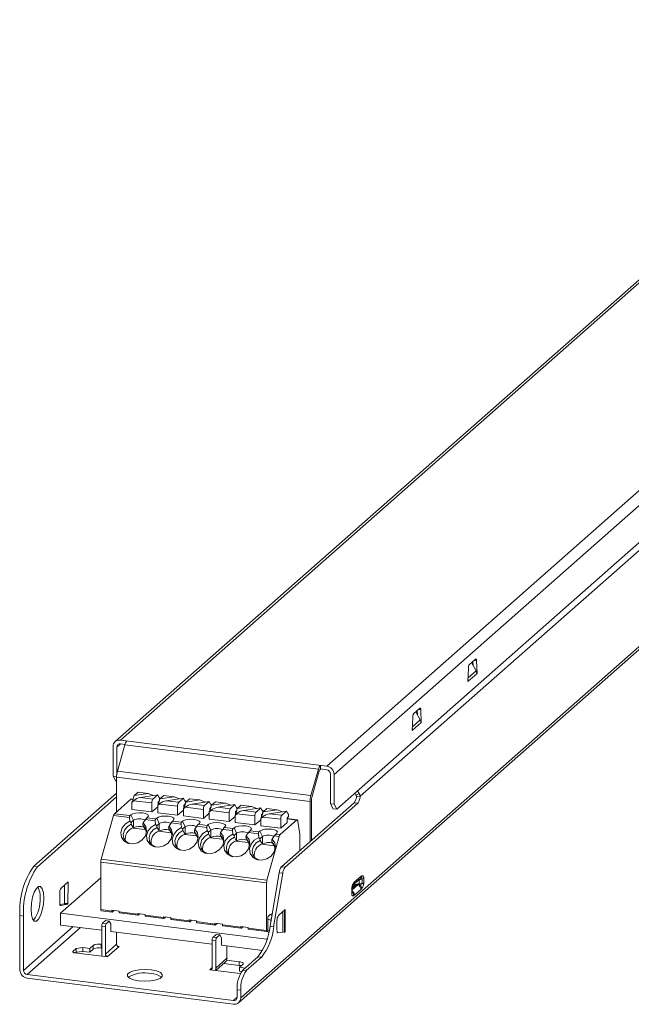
# Model space of a CAD drawing. Header units: millimetres. Extents: x -54 to 101, y 11 to 138.
# Tile 1 of 2: x -54 to 23, y 11 to 136. Entities that reach past the tile are written whole.
import ezdxf

# ---------------------------------------------------------------- set-up
doc = ezdxf.new("R2010")
doc.units = ezdxf.units.MM

msp = doc.modelspace()

# ---------------------------------------------------------------- linework, layer by layer
at = {"color": 7, "linetype": 'Continuous', "lineweight": 15}
for p, q in [((61.6, 135.54), (-42.15, 44.04)), ((62.26, 135.73), (-41.49, 44.24)), ((-15.29, 40.94), (88.46, 132.44)), ((89.39, 131.37), (-14.36, 39.88)), ((-14.01, 35.47), (89.04, 126.35)), ((90.5, 126.63), (-11.03, 37.1)), ((-26.48, 10.88), (100.8, 123.13)), ((-26.2, 11.52), (101.08, 123.77)), ((2.84, 53.85), (3.6, 54.52)), ((3.67, 53.04), (3.1, 54.08)), ((3.28, 54.24), (3.3, 53.72)), ((3.74, 54.3), (3.8, 52.71)), ((2.65, 51.7), (2.7, 53.38)), ((3.8, 52.71), (2.65, 51.7)), ((3.75, 52.72), (3.8, 52.71)), ((2.65, 51.74), (2.68, 51.73)), ((-4.23, 47.62), (-3.47, 48.29)), ((-3.41, 46.81), (-3.97, 47.84)), ((-3.79, 48), (-3.78, 47.48)), ((-3.33, 48.07), (-3.28, 46.48)), ((-4.42, 45.46), (-4.37, 47.15)), ((-3.28, 46.48), (-4.42, 45.46)), ((-3.32, 46.48), (-3.28, 46.48)), ((-4.42, 45.5), (-4.39, 45.5)), ((-41.49, 44.24), (-15.29, 40.94)), ((-42.42, 39.64), (-42.42, 43.41)), ((-41.95, 39.88), (-41.95, 43.35)), ((-40.93, 43.64), (-41.87, 40.28)), ((-40.91, 43.69), (-41.49, 43.76)), ((-16.35, 40.54), (-40.93, 43.64)), ((-41.87, 40.28), (-17.3, 37.19)), ((-17.3, 37.19), (-16.35, 40.54)), ((-17.17, 36.96), (-16.23, 40.32)), ((-16.1, 40.57), (-16.1, 41.04)), ((-15.29, 40.46), (-16.1, 40.57)), ((-41.98, 39.58), (-42.42, 39.64)), ((-42.07, 39.01), (-42.42, 39.64)), ((-42.07, 39.01), (-41.98, 39)), ((-17.4, 36.43), (-41.98, 39.52)), ((-41.98, 35.13), (-41.98, 39.52)), ((-14.83, 39.93), (-14.83, 36.16)), ((-14.36, 39.88), (-14.36, 36.1)), ((-39.25, 37.63), (-39.74, 37.19)), ((-39.25, 37.63), (-37.95, 37.46)), ((-11.18, 37.45), (-11.37, 37.8)), ((-52.5, 28.22), (-41.98, 37.5)), ((-52.03, 28.16), (-41.98, 37.03)), ((-42.24, 34.89), (-40.15, 36.74)), ((-39.87, 36.73), (-40.09, 36.76)), ((-39.94, 36.45), (-40.03, 36.38)), ((-40.03, 35.43), (-40.03, 36.38)), ((-40.03, 36.38), (-39.99, 36.37)), ((-39.99, 36.37), (-39.81, 36.54)), ((-39.74, 37.19), (-39.94, 36.45)), ((-39.94, 36.45), (-39.9, 36.46)), ((-37.5, 36.25), (-39.81, 36.54)), ((-39.74, 37.19), (-37.95, 37.46)), ((-38.94, 36.95), (-36.76, 37.28)), ((-38.94, 36.95), (-37.36, 36.75)), ((-37.28, 37.2), (-37.95, 37.46)), ((-37.36, 36.75), (-36.76, 37.28)), ((-36.76, 37.28), (-36.56, 36.89)), ((-36.69, 36.4), (-36.58, 36.49)), ((-36.69, 36.4), (-36.69, 36.02)), ((-36.59, 36.32), (-36.69, 36.33)), ((-36.47, 36.78), (-36.67, 36.04)), ((-36.51, 36.93), (-36.59, 36.94)), ((-36.56, 36.89), (-36.51, 36.93)), ((-36.51, 36.93), (-36.51, 36.74)), ((-35.98, 37.21), (-36.47, 36.78)), ((-36.47, 36.78), (-34.67, 37.05)), ((-35.98, 37.21), (-34.67, 37.05)), ((-35.67, 36.53), (-33.49, 36.86)), ((-35.67, 36.53), (-34.09, 36.34)), ((-34, 36.79), (-34.67, 37.05)), ((-34.09, 36.34), (-33.49, 36.86)), ((-33.49, 36.86), (-33.29, 36.47)), ((-33.2, 36.37), (-33.4, 35.63)), ((-33.24, 36.52), (-33.32, 36.53)), ((-33.29, 36.47), (-33.24, 36.52)), ((-33.24, 36.52), (-33.24, 36.33)), ((-32.7, 36.8), (-33.2, 36.37)), ((-33.2, 36.37), (-31.4, 36.64)), ((-32.7, 36.8), (-31.4, 36.64)), ((-32.4, 36.12), (-30.21, 36.45)), ((-30.73, 36.37), (-31.4, 36.64)), ((-30.81, 35.92), (-30.21, 36.45)), ((-30.21, 36.45), (-30.01, 36.06)), ((-29.43, 36.39), (-29.92, 35.96)), ((-29.43, 36.39), (-28.13, 36.23)), ((-11.82, 36.28), (-21.03, 28.16)), ((-17.4, 36.43), (-17.4, 31.36)), ((-17.23, 31.51), (-17.23, 36.58)), ((-11.35, 36.22), (-11.82, 36.28)), ((-11.71, 37.5), (-11.58, 37.26)), ((-11.58, 37.26), (-11.18, 37.45)), ((-11.03, 37.1), (-11.49, 37.03)), ((-37.5, 35.11), (-40.03, 35.43)), ((-37.5, 35.11), (-37.5, 36.25)), ((-36.75, 35.77), (-37.5, 35.11)), ((-36.67, 36.04), (-36.75, 35.96)), ((-36.75, 35.02), (-36.75, 35.96)), ((-36.75, 35.96), (-36.72, 35.96)), ((-34.23, 34.7), (-36.75, 35.02)), ((-36.72, 35.96), (-36.54, 36.12)), ((-36.67, 36.04), (-36.62, 36.05)), ((-34.23, 35.83), (-36.54, 36.12)), ((-34.23, 34.7), (-34.23, 35.83)), ((-33.48, 35.36), (-34.23, 34.7)), ((-33.4, 35.63), (-33.48, 35.55)), ((-33.48, 34.61), (-33.48, 35.55)), ((-33.48, 35.55), (-33.44, 35.55)), ((-33.44, 35.55), (-33.27, 35.71)), ((-33.42, 35.98), (-33.31, 36.08)), ((-33.42, 35.98), (-33.42, 35.61)), ((-33.32, 35.91), (-33.42, 35.92)), ((-33.4, 35.63), (-33.35, 35.63)), ((-30.95, 35.42), (-33.27, 35.71)), ((-32.4, 36.12), (-30.81, 35.92)), ((-30.95, 34.29), (-30.95, 35.42)), ((-30.12, 35.21), (-30.21, 35.14)), ((-30.21, 34.2), (-30.21, 35.14)), ((-30.21, 35.14), (-30.17, 35.13)), ((-30.17, 35.13), (-29.99, 35.3)), ((-30.14, 35.57), (-30.04, 35.67)), ((-30.14, 35.57), (-30.14, 35.2)), ((-30.05, 35.49), (-30.14, 35.51)), ((-29.92, 35.96), (-30.12, 35.21)), ((-30.12, 35.21), (-30.08, 35.22)), ((-29.96, 36.11), (-30.04, 36.12)), ((-30.01, 36.06), (-29.96, 36.11)), ((-27.68, 35.01), (-29.99, 35.3)), ((-29.96, 36.11), (-29.96, 35.92)), ((-29.92, 35.96), (-28.13, 36.23)), ((-29.12, 35.71), (-26.94, 36.04)), ((-29.12, 35.71), (-27.54, 35.51)), ((-27.46, 35.96), (-28.13, 36.23)), ((-27.54, 35.51), (-26.94, 36.04)), ((-26.94, 36.04), (-26.74, 35.65)), ((-26.87, 35.16), (-26.76, 35.25)), ((-26.87, 35.16), (-26.87, 34.78)), ((-26.77, 35.08), (-26.87, 35.09)), ((-26.65, 35.54), (-26.85, 34.8)), ((-26.69, 35.69), (-26.77, 35.7)), ((-26.74, 35.65), (-26.69, 35.69)), ((-26.69, 35.69), (-26.69, 35.5)), ((-26.15, 35.98), (-26.65, 35.54)), ((-26.65, 35.54), (-24.85, 35.81)), ((-26.15, 35.98), (-24.85, 35.81)), ((-25.85, 35.3), (-23.67, 35.63)), ((-25.85, 35.3), (-24.27, 35.1)), ((-24.18, 35.55), (-24.85, 35.81)), ((-24.27, 35.1), (-23.67, 35.63)), ((-23.67, 35.63), (-23.47, 35.24)), ((-23.37, 35.13), (-23.57, 34.39)), ((-23.42, 35.28), (-23.49, 35.29)), ((-23.47, 35.24), (-23.42, 35.28)), ((-23.42, 35.28), (-23.42, 35.09)), ((-22.88, 35.56), (-23.37, 35.13)), ((-23.37, 35.13), (-21.58, 35.4)), ((-22.88, 35.56), (-21.58, 35.4)), ((-22.58, 34.88), (-20.39, 35.21)), ((-20.91, 35.14), (-21.58, 35.4)), ((-20.99, 34.69), (-20.39, 35.21)), ((-11.35, 36.22), (-20.56, 28.1)), ((-20.39, 35.21), (-20.19, 34.82)), ((-14.36, 36.1), (-14.83, 36.16)), ((-14.83, 36.16), (-14.47, 35.53)), ((-14.01, 35.47), (-14.47, 35.53)), ((-14.36, 36.1), (-14.01, 35.47)), ((-42.37, 34.65), (-43.93, 29.12)), ((-40.33, 34.39), (-42.37, 34.65)), ((-40.28, 34.65), (-42.24, 34.89)), ((-40.3, 33.95), (-40.33, 34.39)), ((-40.16, 34.75), (-40.28, 34.65)), ((-40.16, 34.75), (-39.83, 34.05)), ((-40.14, 33.77), (-39.83, 34.05)), ((-39.83, 34.05), (-39.83, 33.11)), ((-38.32, 34.14), (-38.6, 33.73)), ((-37.06, 33.98), (-38.32, 34.14)), ((-38.01, 34.48), (-38.13, 34.38)), ((-38.13, 34.38), (-37, 34.23)), ((-37.02, 33.53), (-37.06, 33.98)), ((-37, 34.23), (-36.88, 34.34)), ((-36.88, 34.34), (-36.56, 33.64)), ((-34.73, 34.07), (-34.85, 33.96)), ((-34.85, 33.96), (-33.73, 33.82)), ((-33.73, 33.82), (-33.61, 33.93)), ((-33.61, 33.93), (-33.28, 33.23)), ((-30.95, 34.29), (-33.48, 34.61)), ((-30.21, 34.95), (-30.95, 34.29)), ((-27.68, 33.88), (-30.21, 34.2)), ((-27.68, 33.88), (-27.68, 35.01)), ((-26.93, 34.54), (-27.68, 33.88)), ((-26.85, 34.8), (-26.93, 34.73)), ((-26.93, 33.78), (-26.93, 34.73)), ((-26.93, 34.73), (-26.89, 34.72)), ((-24.41, 33.46), (-26.93, 33.78)), ((-26.89, 34.72), (-26.72, 34.89)), ((-26.85, 34.8), (-26.8, 34.81)), ((-24.41, 34.6), (-26.72, 34.89)), ((-24.41, 33.46), (-24.41, 34.6)), ((-23.66, 34.12), (-24.41, 33.46)), ((-23.57, 34.39), (-23.66, 34.31)), ((-23.66, 33.37), (-23.66, 34.31)), ((-23.66, 34.31), (-23.62, 34.31)), ((-23.62, 34.31), (-23.44, 34.47)), ((-23.59, 34.75), (-23.49, 34.84)), ((-23.59, 34.75), (-23.59, 34.37)), ((-23.5, 34.67), (-23.59, 34.68)), ((-23.57, 34.39), (-23.53, 34.4)), ((-21.13, 34.18), (-23.44, 34.47)), ((-22.58, 34.88), (-20.99, 34.69)), ((-19.11, 34.08), (-21.2, 32.24)), ((-21.13, 33.05), (-21.13, 34.18)), ((-20.32, 33.77), (-21.13, 33.05)), ((-20.32, 34.33), (-20.21, 34.43)), ((-20.32, 34.33), (-20.32, 33.77)), ((-19.04, 34.11), (-20.32, 34.27)), ((-20.14, 34.87), (-20.22, 34.88)), ((-20.19, 34.82), (-20.14, 34.87)), ((-20.14, 34.87), (-20.14, 34.68)), ((-18.69, 32.29), (-18.94, 33.92)), ((-40.11, 33.56), (-39.86, 33.12)), ((-39.87, 33.07), (-39.86, 33.12)), ((-39.83, 33.11), (-39.87, 33.07)), ((-39.87, 33.07), (-38.38, 32.88)), ((-38.61, 33.37), (-38.36, 32.93)), ((-38.38, 32.88), (-38.36, 32.93)), ((-38.36, 32.93), (-38.27, 32.84)), ((-36.87, 33.36), (-36.56, 33.64)), ((-36.84, 33.15), (-36.59, 32.7)), ((-36.6, 32.66), (-36.59, 32.7)), ((-36.56, 32.7), (-36.6, 32.66)), ((-36.6, 32.66), (-35.1, 32.47)), ((-36.56, 33.64), (-36.56, 32.7)), ((-35.34, 32.96), (-35.09, 32.51)), ((-35.05, 33.72), (-35.32, 33.32)), ((-35.1, 32.47), (-35.09, 32.51)), ((-35.09, 32.51), (-35, 32.42)), ((-33.79, 33.57), (-35.05, 33.72)), ((-33.75, 33.12), (-33.79, 33.57)), ((-33.6, 32.95), (-33.28, 33.23)), ((-33.56, 32.74), (-33.31, 32.29)), ((-33.28, 33.23), (-33.28, 32.28)), ((-32.07, 32.55), (-31.82, 32.1)), ((-31.77, 33.31), (-32.05, 32.91)), ((-30.51, 33.15), (-31.77, 33.31)), ((-31.46, 33.66), (-31.58, 33.55)), ((-31.58, 33.55), (-30.46, 33.41)), ((-30.47, 32.71), (-30.51, 33.15)), ((-30.46, 33.41), (-30.33, 33.52)), ((-30.33, 33.52), (-30.01, 32.82)), ((-30.32, 32.54), (-30.01, 32.82)), ((-30.01, 32.82), (-30.01, 31.87)), ((-28.5, 32.9), (-28.77, 32.5)), ((-27.24, 32.74), (-28.5, 32.9)), ((-28.18, 33.25), (-28.3, 33.14)), ((-28.3, 33.14), (-27.18, 33)), ((-27.2, 32.3), (-27.24, 32.74)), ((-27.18, 33), (-27.06, 33.1)), ((-27.06, 33.1), (-26.73, 32.4)), ((-24.91, 32.83), (-25.03, 32.73)), ((-25.03, 32.73), (-23.91, 32.58)), ((-23.91, 32.58), (-23.79, 32.69)), ((-23.79, 32.69), (-23.46, 31.99)), ((-21.13, 33.05), (-23.66, 33.37)), ((-33.33, 32.24), (-33.31, 32.29)), ((-33.28, 32.28), (-33.33, 32.24)), ((-33.33, 32.24), (-31.83, 32.06)), ((-31.83, 32.06), (-31.82, 32.1)), ((-31.82, 32.1), (-31.73, 32.01)), ((-30.29, 32.32), (-30.04, 31.88)), ((-30.05, 31.83), (-30.04, 31.88)), ((-30.01, 31.87), (-30.05, 31.83)), ((-30.05, 31.83), (-28.56, 31.64)), ((-28.79, 32.14), (-28.54, 31.69)), ((-28.56, 31.64), (-28.54, 31.69)), ((-28.54, 31.69), (-28.45, 31.6)), ((-27.05, 32.12), (-26.73, 32.4)), ((-27.02, 31.91), (-26.77, 31.47)), ((-26.78, 31.42), (-26.77, 31.47)), ((-26.73, 31.46), (-26.78, 31.42)), ((-26.78, 31.42), (-25.28, 31.23)), ((-26.73, 32.4), (-26.73, 31.46)), ((-25.52, 31.72), (-25.27, 31.28)), ((-25.22, 32.49), (-25.5, 32.08)), ((-25.28, 31.23), (-25.27, 31.28)), ((-25.27, 31.28), (-25.18, 31.19)), ((-23.96, 32.33), (-25.22, 32.49)), ((-23.96, 32.33), (-23.93, 31.88)), ((-23.46, 31.99), (-23.77, 31.71)), ((-23.49, 31.05), (-23.74, 31.5)), ((-23.46, 31.99), (-23.46, 31.05)), ((-22.88, 26.47), (-21.32, 31.99)), ((-22, 30.86), (-22.25, 31.31)), ((-21.95, 32.07), (-22.23, 31.67)), ((-21.32, 31.99), (-21.95, 32.07)), ((-21.64, 32.42), (-21.76, 32.31)), ((-21.76, 32.31), (-21.2, 32.24)), ((-18.69, 30.22), (-18.69, 32.29)), ((-23.49, 31.05), (-23.5, 31.01)), ((-23.46, 31.05), (-23.5, 31.01)), ((-23.5, 31.01), (-22.01, 30.82)), ((-22, 30.86), (-22.01, 30.82)), ((-22, 30.86), (-21.9, 30.77)), ((-43.93, 29.12), (-22.88, 26.47)), ((-52.03, 28.16), (-52.5, 28.22)), ((-43.98, 28.74), (-22.93, 26.09)), ((-43.98, 22.71), (-43.98, 28.74)), ((-21.03, 28.16), (-20.56, 28.1)), ((-49.09, 22.26), (-43.98, 26.76)), ((-21.34, 27.38), (-22.49, 20.59)), ((-20.87, 27.32), (-22.03, 20.53)), ((-20.87, 27.32), (-21.34, 27.38)), ((-11.67, 26.08), (-11.37, 26.35)), ((-11.5, 26.46), (-11.2, 26.72)), ((-11.37, 26.34), (-11.21, 26.5)), ((-11.16, 26.46), (-11.32, 26.39)), ((-11.25, 26.48), (-11.14, 26.53)), ((-10.77, 26.61), (-11.16, 26.46)), ((-11.16, 26.46), (-11.16, 25.98)), ((-10.77, 26), (-10.77, 26.61)), ((-10.59, 26.7), (-10.59, 26.09)), ((-48.14, 26.22), (-49.03, 25.44)), ((-48.61, 23.54), (-48.61, 25.8)), ((-48.15, 23.48), (-48.14, 26.12)), ((-48.14, 26.12), (-48.14, 26.22)), ((-22.93, 26.09), (-22.93, 20.06)), ((-12.12, 24.74), (-12.12, 25.35)), ((-12.08, 24.77), (-12.08, 25.42)), ((-11.77, 25.79), (-12.07, 25.53)), ((-12, 25.43), (-11.7, 25.69)), ((-11.93, 25.84), (-11.66, 26.09)), ((-10.95, 25.27), (-11.76, 24.56)), ((-10.77, 26), (-11.16, 25.98)), ((-49.2, 24.81), (-49.2, 23.57)), ((-49.18, 23.34), (-48.62, 23.44)), ((-49.07, 23.23), (-48.15, 23.38)), ((-48.62, 23.44), (-48.61, 23.54)), ((-48.15, 23.38), (-48.62, 23.44)), ((-48.15, 23.48), (-48.61, 23.54)), ((-48.15, 23.38), (-48.14, 23.48)), ((-48.14, 23.48), (-48.15, 23.48)), ((-43.98, 22.71), (-42.57, 22.53)), ((-43.93, 22.57), (-42.53, 22.4)), ((-42.57, 22.63), (-41.64, 22.51)), ((-42.57, 22.53), (-42.57, 22.63)), ((-42.29, 22.59), (-42.5, 22.41)), ((-41.64, 22.51), (-41.64, 22.42)), ((-21.43, 21.96), (-20.55, 22.74)), ((-20.66, 22.64), (-20.66, 19.81)), ((-20.55, 22.74), (-20.55, 22.64)), ((-20.55, 22.74), (-20.55, 19.91)), ((-20.55, 22.64), (-20.55, 20)), ((-54.27, 15.05), (-54.27, 21.95)), ((-53.8, 21.89), (-54.27, 21.95)), ((-53.8, 21.89), (-53.8, 14.99)), ((-22.9, 18.96), (-49.09, 22.26)), ((-49.09, 22.26), (-49.09, 20.75)), ((-43.76, 20.98), (-43.37, 21.32)), ((-42.91, 21.26), (-43.37, 21.32)), ((-43.29, 20.92), (-42.91, 21.26)), ((-42.91, 21.26), (-42.69, 20.89)), ((-41.64, 22.42), (-39.3, 22.12)), ((-41.59, 22.28), (-39.25, 21.99)), ((-39.3, 22.22), (-38.36, 22.1)), ((-39.3, 22.12), (-39.3, 22.22)), ((-39.02, 22.18), (-39.23, 22)), ((-38.36, 22.1), (-38.36, 22)), ((-38.36, 22), (-36.03, 21.71)), ((-38.32, 21.87), (-35.98, 21.57)), ((-36.03, 21.8), (-35.09, 21.69)), ((-36.03, 21.71), (-36.03, 21.8)), ((-35.75, 21.77), (-35.96, 21.58)), ((-35.09, 21.69), (-35.09, 21.59)), ((-35.09, 21.59), (-32.75, 21.3)), ((-35.04, 21.46), (-32.71, 21.16)), ((-32.75, 21.39), (-31.82, 21.27)), ((-32.75, 21.3), (-32.75, 21.39)), ((-32.47, 21.36), (-32.68, 21.17)), ((-31.82, 21.27), (-31.82, 21.18)), ((-22.38, 21.38), (-22.78, 21.48)), ((-22.78, 21.48), (-22.78, 20.11)), ((-22.22, 22.19), (-22.48, 22.08)), ((-22.38, 21.26), (-22.38, 21.38)), ((-21.61, 20.09), (-21.61, 21.33)), ((-43.87, 20.09), (-49.09, 20.75)), ((-43.87, 17.12), (-43.87, 20.6)), ((-43.4, 20.55), (-43.87, 20.6)), ((-43.29, 20.92), (-43.76, 20.98)), ((-43.4, 17.06), (-43.4, 20.55)), ((-42.69, 20.89), (-42.69, 19.94)), ((-31.82, 21.18), (-29.48, 20.88)), ((-31.77, 21.04), (-29.43, 20.75)), ((-29.48, 20.98), (-28.54, 20.86)), ((-29.48, 20.88), (-29.48, 20.98)), ((-29.2, 20.94), (-29.41, 20.76)), ((-28.54, 20.86), (-28.54, 20.77)), ((-28.54, 20.77), (-26.2, 20.47)), ((-28.5, 20.63), (-26.16, 20.34)), ((-26.2, 20.57), (-25.27, 20.45)), ((-26.2, 20.47), (-26.2, 20.57)), ((-25.92, 20.53), (-26.13, 20.35)), ((-25.27, 20.45), (-25.27, 20.35)), ((-25.27, 20.35), (-22.93, 20.06)), ((-25.22, 20.22), (-22.88, 19.92)), ((-22.77, 20.01), (-22.86, 19.93)), ((-22.03, 20.53), (-22.49, 20.59)), ((-29.84, 18.32), (-42.69, 19.94)), ((-41.99, 18.31), (-41.99, 19.85)), ((-29.37, 18.78), (-29.84, 18.84)), ((-29.84, 18.84), (-29.84, 15.35)), ((-29.34, 19.56), (-29.73, 19.21)), ((-29.73, 19.21), (-29.26, 19.15)), ((-29.37, 18.78), (-29.37, 15.29)), ((-28.87, 19.5), (-29.34, 19.56)), ((-28.87, 19.5), (-29.26, 19.15)), ((-28.66, 19.12), (-28.87, 19.5)), ((-28.66, 18.18), (-28.66, 19.12)), ((-22.87, 18.98), (-22.9, 18.96)), ((-22.9, 18.96), (-22.9, 18.89)), ((-20.56, 19.9), (-21.48, 19.75)), ((-20.55, 19.91), (-20.66, 19.81)), ((-20.55, 20), (-20.56, 19.9)), ((-20.55, 20), (-20.55, 20)), ((-47.12, 17.76), (-47.52, 17.4)), ((-46.27, 17.89), (-47.12, 17.76)), ((-47.12, 17.76), (-47.12, 17.29)), ((-45.39, 17.77), (-46.27, 17.89)), ((-46.27, 17.89), (-46.27, 17.41)), ((-44.97, 18.15), (-45.39, 17.77)), ((-45.39, 17.77), (-45.39, 17.3)), ((-44.97, 17.68), (-45.39, 17.3)), ((-44.97, 18.15), (-44.97, 17.68)), ((-43.87, 18.3), (-43.93, 18.3)), ((-43.93, 17.83), (-43.93, 18.3)), ((-43.87, 17.82), (-43.93, 17.83)), ((-41.99, 18.31), (-43.4, 17.06)), ((-43.16, 16.71), (-41.67, 18.02)), ((-41.67, 18.02), (-41.84, 18.04)), ((-23.46, 17.52), (-28.66, 18.18)), ((-27.96, 16.54), (-27.96, 18.09)), ((-47.29, 17.23), (-43.16, 16.71)), ((-47.12, 17.29), (-47.2, 17.22)), ((-46.27, 17.41), (-47.12, 17.29)), ((-45.39, 17.3), (-46.27, 17.41)), ((-29.37, 15.29), (-27.96, 16.54)), ((-26.4, 16.09), (-28, 16.3)), ((-24.05, 16.71), (-25.96, 15.03)), ((-23.59, 16.65), (-25.5, 14.97)), ((-23.59, 16.65), (-24.05, 16.71)), ((-29.84, 15.35), (-30.15, 15.07)), ((-30.15, 15.07), (-26.27, 14.58)), ((-30.12, 15.1), (-30.12, 15.07)), ((-29.38, 14.97), (-28.17, 16.03)), ((-26.4, 15.62), (-28.36, 15.87)), ((-26.4, 15.62), (-26.4, 16.09)), ((-26.36, 15.38), (-25.94, 15.75)), ((-25.67, 15.29), (-26.36, 15.38)), ((-26.36, 14.91), (-26.36, 15.38)), ((-25.96, 15.03), (-25.5, 14.97)), ((-27.14, 11.16), (-53.33, 14.46)), ((-27.14, 10.69), (-53.33, 13.99)), ((-26.1, 14.87), (-26.36, 14.91)), ((-26.2, 12.46), (-26.67, 12.52)), ((-26.67, 12.52), (-26.67, 11.58)), ((-26.2, 12.46), (-26.2, 11.52))]:
    msp.add_line(p, q, dxfattribs=at)
at = {"color": 8, "linetype": 'Continuous', "lineweight": 15}
for p, q in [((3.4, 54.35), (3.74, 54.3)), ((2.66, 52.16), (3.67, 53.04)), ((-3.67, 48.11), (-3.33, 48.07)), ((-4.41, 45.92), (-3.41, 46.81)), ((-41.95, 43.35), (-41.49, 43.76)), ((-39.88, 36.7), (-40.15, 36.74)), ((-36.6, 36.29), (-36.69, 36.3)), ((-33.33, 35.88), (-33.42, 35.89)), ((-30.05, 35.46), (-30.14, 35.47)), ((-26.78, 35.05), (-26.87, 35.06)), ((-23.51, 34.64), (-23.59, 34.65)), ((-19.11, 34.08), (-20.32, 34.24)), ((-12.08, 25.18), (-11.32, 25.85)), ((-11.77, 25.99), (-11.77, 25.79)), ((-49.07, 23.23), (-49.1, 23.23)), ((-22.48, 22.08), (-22.25, 22.02)), ((-20.87, 22.45), (-20.87, 19.87)), ((-47.5, 20.55), (-53.8, 14.99)), ((-53.33, 14.46), (-46.56, 20.43)), ((-22.59, 20.06), (-22.78, 20.11)), ((-21.48, 19.75), (-21.51, 19.75)), ((-47.52, 17.31), (-47.52, 17.4)), ((-26.67, 11.58), (-27.14, 11.16))]:
    msp.add_line(p, q, dxfattribs=at)
at = {"color": 7, "linetype": 'Continuous', "lineweight": 15, "flags": 128}
for points in [[(3.6, 54.52), (3.63, 54.54), (3.65, 54.54), (3.68, 54.53), (3.7, 54.51), (3.71, 54.47), (3.73, 54.42), (3.74, 54.37), (3.74, 54.3)], [(-3.47, 48.29), (-3.44, 48.3), (-3.42, 48.31), (-3.4, 48.3), (-3.37, 48.27), (-3.36, 48.24), (-3.34, 48.19), (-3.33, 48.13), (-3.33, 48.07)], [(-38.6, 33.73), (-38.26, 33.27), (-38.16, 32.69), (-38.32, 32.09), (-38.71, 31.57), (-39.27, 31.2), (-39.91, 31.05), (-40.54, 31.13), (-41.05, 31.43), (-41.37, 31.91), (-41.45, 32.49), (-41.27, 33.08), (-40.86, 33.59), (-40.3, 33.95)], [(-40.16, 34.75), (-39.92, 34.88), (-39.55, 34.97), (-39.12, 35), (-38.67, 34.98), (-38.29, 34.9), (-38.03, 34.78), (-37.93, 34.63), (-38.01, 34.48)], [(-36.88, 34.34), (-36.65, 34.47), (-36.28, 34.56), (-35.84, 34.59), (-35.4, 34.56), (-35.02, 34.49), (-34.76, 34.36), (-34.66, 34.22), (-34.73, 34.07)], [(-33.61, 33.93), (-33.37, 34.06), (-33.01, 34.14), (-32.57, 34.18), (-32.13, 34.15), (-31.75, 34.07), (-31.48, 33.95), (-31.38, 33.81), (-31.46, 33.66)], [(-19.11, 34.08), (-19.08, 34.1), (-19.05, 34.11), (-19.03, 34.1), (-19.01, 34.09), (-18.99, 34.06), (-18.97, 34.02), (-18.95, 33.98), (-18.94, 33.92)], [(-40.32, 31.07), (-40.32, 31.07), (-40.78, 31.34), (-41.06, 31.76), (-41.13, 32.27), (-40.97, 32.8), (-40.61, 33.25), (-40.11, 33.56)], [(-35.32, 33.32), (-34.99, 32.85), (-34.89, 32.28), (-35.04, 31.68), (-35.43, 31.16), (-35.99, 30.79), (-36.63, 30.63), (-37.26, 30.71), (-37.77, 31.02), (-38.1, 31.49), (-38.17, 32.08), (-38, 32.67), (-37.59, 33.18), (-37.02, 33.53)], [(-37.05, 30.66), (-37.05, 30.66), (-37.5, 30.93), (-37.79, 31.35), (-37.85, 31.86), (-37.7, 32.39), (-37.34, 32.84), (-36.84, 33.15)], [(-32.05, 32.91), (-31.71, 32.44), (-31.61, 31.86), (-31.77, 31.27), (-32.16, 30.75), (-32.72, 30.38), (-33.36, 30.22), (-33.99, 30.3), (-34.5, 30.6), (-34.82, 31.08), (-34.9, 31.66), (-34.72, 32.26), (-34.32, 32.77), (-33.75, 33.12)], [(-33.77, 30.25), (-33.78, 30.25), (-34.23, 30.51), (-34.51, 30.94), (-34.58, 31.45), (-34.42, 31.97), (-34.07, 32.43), (-33.56, 32.74)], [(-28.77, 32.5), (-28.44, 32.03), (-28.34, 31.45), (-28.5, 30.86), (-28.89, 30.33), (-29.44, 29.97), (-30.09, 29.81), (-30.71, 29.89), (-31.23, 30.19), (-31.55, 30.67), (-31.62, 31.25), (-31.45, 31.84), (-31.04, 32.36), (-30.47, 32.71)], [(-30.33, 33.52), (-30.1, 33.64), (-29.73, 33.73), (-29.29, 33.76), (-28.85, 33.74), (-28.47, 33.66), (-28.21, 33.54), (-28.11, 33.39), (-28.18, 33.25)], [(-27.06, 33.1), (-26.82, 33.23), (-26.46, 33.32), (-26.02, 33.35), (-25.58, 33.33), (-25.2, 33.25), (-24.94, 33.13), (-24.84, 32.98), (-24.91, 32.83)], [(-23.79, 32.69), (-23.55, 32.82), (-23.18, 32.91), (-22.75, 32.94), (-22.3, 32.91), (-21.92, 32.84), (-21.66, 32.71), (-21.56, 32.57), (-21.64, 32.42)], [(-30.5, 29.83), (-30.5, 29.83), (-30.96, 30.1), (-31.24, 30.52), (-31.31, 31.04), (-31.15, 31.56), (-30.79, 32.01), (-30.29, 32.32)], [(-25.5, 32.08), (-25.16, 31.62), (-25.07, 31.04), (-25.22, 30.44), (-25.61, 29.92), (-26.17, 29.55), (-26.81, 29.4), (-27.44, 29.48), (-27.95, 29.78), (-28.27, 30.26), (-28.35, 30.84), (-28.17, 31.43), (-27.77, 31.94), (-27.2, 32.3)], [(-27.22, 29.42), (-27.23, 29.42), (-27.68, 29.69), (-27.96, 30.11), (-28.03, 30.62), (-27.88, 31.15), (-27.52, 31.6), (-27.02, 31.91)], [(-23.93, 31.88), (-24.49, 31.53), (-24.9, 31.02), (-25.08, 30.43), (-25, 29.84), (-24.68, 29.37), (-24.17, 29.06), (-23.54, 28.98), (-22.9, 29.14), (-22.34, 29.51), (-21.95, 30.03), (-21.79, 30.63), (-21.89, 31.2), (-22.23, 31.67)], [(-23.74, 31.5), (-24.24, 31.19), (-24.6, 30.74), (-24.76, 30.21), (-24.69, 29.7), (-24.41, 29.28), (-23.95, 29.01), (-23.95, 29.01)], [(-51.24, 24.15), (-51.28, 24.83), (-51.42, 25.35), (-51.63, 25.63), (-51.89, 25.66), (-52.17, 25.41), (-52.43, 24.93), (-52.64, 24.27), (-52.78, 23.51), (-52.83, 22.74), (-52.78, 22.06), (-52.64, 21.54), (-52.43, 21.26), (-52.17, 21.23), (-51.89, 21.48), (-51.63, 21.96), (-51.42, 22.62), (-51.28, 23.38), (-51.24, 24.15)], [(-49.2, 23.57), (-49.2, 23.49), (-49.19, 23.42), (-49.18, 23.36), (-49.17, 23.31), (-49.15, 23.27), (-49.12, 23.24), (-49.1, 23.23), (-49.07, 23.23)], [(-43.98, 22.71), (-43.98, 22.68), (-43.97, 22.64), (-43.97, 22.62), (-43.96, 22.6), (-43.95, 22.58), (-43.93, 22.57), (-43.93, 22.57)], [(-42.57, 22.53), (-42.57, 22.5), (-42.57, 22.47), (-42.56, 22.44), (-42.55, 22.42), (-42.54, 22.4), (-42.53, 22.4), (-42.52, 22.4), (-42.5, 22.41)], [(-41.64, 22.42), (-41.64, 22.38), (-41.63, 22.35), (-41.63, 22.32), (-41.62, 22.3), (-41.61, 22.29), (-41.59, 22.28), (-41.59, 22.28)], [(-39.3, 22.12), (-39.3, 22.09), (-39.29, 22.05), (-39.29, 22.03), (-39.28, 22.01), (-39.27, 21.99), (-39.26, 21.99), (-39.24, 21.99), (-39.23, 22)], [(-38.36, 22), (-38.36, 21.97), (-38.36, 21.94), (-38.35, 21.91), (-38.34, 21.89), (-38.33, 21.87), (-38.32, 21.87), (-38.32, 21.87)], [(-36.03, 21.71), (-36.02, 21.67), (-36.02, 21.64), (-36.01, 21.61), (-36.01, 21.59), (-35.99, 21.58), (-35.98, 21.57), (-35.97, 21.57), (-35.96, 21.58)], [(-35.09, 21.59), (-35.09, 21.56), (-35.09, 21.52), (-35.08, 21.5), (-35.07, 21.48), (-35.06, 21.46), (-35.05, 21.46), (-35.04, 21.46)], [(-32.75, 21.3), (-32.75, 21.26), (-32.75, 21.23), (-32.74, 21.2), (-32.73, 21.18), (-32.72, 21.17), (-32.71, 21.16), (-32.7, 21.16), (-32.68, 21.17)], [(-31.82, 21.18), (-31.82, 21.14), (-31.81, 21.11), (-31.8, 21.08), (-31.8, 21.06), (-31.79, 21.05), (-31.77, 21.04), (-31.77, 21.04)], [(-29.48, 20.88), (-29.48, 20.85), (-29.47, 20.82), (-29.47, 20.79), (-29.46, 20.77), (-29.45, 20.75), (-29.43, 20.75), (-29.42, 20.75), (-29.41, 20.76)], [(-28.54, 20.77), (-28.54, 20.73), (-28.54, 20.7), (-28.53, 20.67), (-28.52, 20.65), (-28.51, 20.64), (-28.5, 20.63), (-28.5, 20.63)], [(-26.2, 20.47), (-26.2, 20.44), (-26.2, 20.4), (-26.19, 20.38), (-26.18, 20.36), (-26.17, 20.34), (-26.16, 20.34), (-26.15, 20.34), (-26.13, 20.35)], [(-25.27, 20.35), (-25.27, 20.32), (-25.26, 20.29), (-25.26, 20.26), (-25.25, 20.24), (-25.24, 20.22), (-25.23, 20.22), (-25.22, 20.22)], [(-22.86, 19.93), (-22.87, 19.92), (-22.89, 19.92), (-22.9, 19.93), (-22.91, 19.94), (-22.92, 19.96), (-22.92, 19.99), (-22.93, 20.02), (-22.93, 20.06)], [(-21.48, 19.75), (-21.5, 19.75), (-21.53, 19.77), (-21.55, 19.79), (-21.57, 19.83), (-21.59, 19.88), (-21.6, 19.95), (-21.6, 20.01), (-21.61, 20.09)], [(-47.52, 17.4), (-47.54, 17.38), (-47.55, 17.35), (-47.54, 17.32), (-47.51, 17.3), (-47.47, 17.28), (-47.42, 17.26), (-47.36, 17.24), (-47.29, 17.23)], [(-37.59, 15.06), (-38.36, 15.11), (-39.13, 15.07), (-39.81, 14.94), (-40.32, 14.74), (-40.6, 14.5), (-40.61, 14.24), (-40.35, 13.99), (-39.85, 13.79), (-39.18, 13.66), (-38.41, 13.61), (-37.64, 13.65), (-36.96, 13.78), (-36.45, 13.98), (-36.18, 14.22), (-36.17, 14.48), (-36.42, 14.73), (-36.92, 14.93), (-37.59, 15.06)], [(-25.94, 15.75), (-25.9, 15.8), (-25.89, 15.85), (-25.91, 15.91), (-25.96, 15.96), (-26.04, 16), (-26.14, 16.04), (-26.26, 16.07), (-26.4, 16.09)], [(-26.14, 15.57), (-26.26, 15.6), (-26.4, 15.62)]]:
    msp.add_lwpolyline(points, dxfattribs=at)
at = {"color": 7, "linetype": 'Continuous', "lineweight": 15}
for centre, radius, start, end in [((3.46, 53.41), 0.759, 144.4617, 182.0653), ((-3.61, 47.17), 0.759, 144.4616, 182.0653), ((-41.61, 43.43), 0.814, 81.3986, 181.4206), ((-41.55, 43.36), 0.407, 81.3986, 181.4206), ((-39.86, 43.41), 1.09, 138.5664, 167.9921), ((-39.1, 39.52), 2.88, 164.5822, 179.8591), ((-15.28, 40.31), 1.09, 138.5664, 167.9921), ((-15.69, 40.2), 0.547, 138.5664, 167.9921), ((-15.45, 39.86), 1.09, 1.0587, 81.7605), ((-15.37, 39.92), 0.546, 1.0587, 81.7605), ((-40.1, 36.68), 0.0777, 85.9195, 137.1669), ((-38.63, 35.15), 1.83, 100.0519, 130.5256), ((-36.72, 36.3), 0.788, 144.9309, 183.5931), ((-36.91, 36.72), 0.394, 324.9309, 3.5931), ((-35.35, 34.74), 1.83, 100.0519, 130.5256), ((-33.44, 35.88), 0.788, 144.9309, 183.5931), ((-33.63, 36.3), 0.394, 324.9309, 3.5931), ((-14.53, 36.42), 2.88, 164.5822, 179.8591), ((-15.79, 36.58), 1.44, 164.5822, 179.8591), ((-32.08, 34.32), 1.83, 100.0519, 130.5256), ((-30.17, 35.47), 0.788, 144.9309, 183.5931), ((-30.36, 35.89), 0.394, 324.9309, 3.5931), ((-28.8, 33.91), 1.83, 100.0519, 130.5256), ((-26.89, 35.06), 0.788, 144.9309, 183.5931), ((-27.08, 35.48), 0.394, 324.9309, 3.5931), ((-25.53, 33.5), 1.83, 100.0519, 130.5256), ((-23.62, 34.65), 0.788, 144.9309, 183.5931), ((-23.81, 35.07), 0.394, 324.9309, 3.5931), ((-41.83, 34.53), 0.547, 138.5664, 167.9921), ((-40.02, 34.46), 0.318, 143.1466, 192.0475), ((-39.07, 32.69), 1.56, 62.6174, 118.9029), ((-37.09, 33.34), 1.46, 135.0278, 147.1445), ((-36.75, 34.04), 0.318, 143.1466, 192.0475), ((-35.8, 32.27), 1.56, 62.6174, 118.9029), ((-33.82, 32.93), 1.46, 135.0278, 147.1445), ((-33.48, 33.63), 0.318, 143.1466, 192.0475), ((-22.26, 33.09), 1.83, 100.0519, 130.5256), ((-20.35, 34.23), 0.788, 144.9309, 183.5931), ((-20.54, 34.65), 0.394, 324.9309, 3.5931), ((-39.38, 31.71), 1.49, 108.855, 191.8475), ((-39.06, 31.63), 1.66, 71.0037, 117.4267), ((-39.39, 32.51), 1.16, 345.8088, 48.3159), ((-36.11, 31.29), 1.49, 108.855, 191.8475), ((-35.79, 31.22), 1.66, 71.0037, 117.4267), ((-36.11, 32.1), 1.16, 345.8088, 48.3159), ((-32.53, 31.86), 1.56, 62.6174, 118.9029), ((-32.84, 31.68), 1.16, 345.8088, 48.3159), ((-30.55, 32.52), 1.46, 135.0278, 147.1445), ((-30.2, 33.22), 0.318, 143.1466, 192.0475), ((-29.25, 31.45), 1.56, 62.6174, 118.9029), ((-27.27, 32.11), 1.46, 135.0278, 147.1445), ((-26.93, 32.81), 0.318, 143.1466, 192.0475), ((-25.98, 31.04), 1.56, 62.6174, 118.9029), ((-24, 31.69), 1.46, 135.0278, 147.1445), ((-23.65, 32.39), 0.318, 143.1466, 192.0475), ((-32.83, 30.88), 1.49, 108.855, 191.8475), ((-32.51, 30.81), 1.66, 71.0037, 117.4267), ((-29.56, 30.47), 1.49, 108.855, 191.8475), ((-29.24, 30.4), 1.66, 71.0037, 117.4267), ((-29.56, 31.27), 1.16, 345.8088, 48.3159), ((-26.28, 30.06), 1.49, 108.855, 191.8475), ((-25.97, 29.98), 1.66, 71.0037, 117.4267), ((-26.29, 30.86), 1.16, 345.8088, 48.3159), ((-22.71, 30.62), 1.56, 62.6174, 118.9029), ((-23.02, 30.45), 1.16, 345.8088, 48.3159), ((-20.72, 31.28), 1.46, 135.0278, 147.1445), ((-20.78, 31.88), 0.547, 138.5664, 167.9921), ((-23.01, 29.64), 1.49, 108.8549, 191.8475), ((-22.69, 29.57), 1.66, 70.9143, 117.4378), ((-42.54, 28.73), 1.44, 164.5822, 179.8591), ((-44.44, 22.56), 9.84, 144.9309, 183.5931), ((-43.97, 22.5), 9.84, 144.9309, 183.5931), ((-19.88, 27.25), 1.47, 141.4973, 174.6489), ((-19.42, 27.19), 1.47, 141.4973, 174.6489), ((-21.49, 26.08), 1.44, 164.5822, 179.8591), ((-10.87, 27.07), 0.469, 282.5837, 307.18), ((-54.02, 24.44), 2.33, 354.2617, 29.704), ((-48.22, 24.87), 0.984, 144.9309, 183.5931), ((-55.89, 23.88), 4.2, 323.1209, 4.4583), ((-22.1, 21.51), 0.681, 123.6991, 183.1393), ((-21.53, 21.37), 0.852, 154.8443, 179.6066), ((-20.62, 21.39), 0.984, 144.9309, 183.5931), ((-43.28, 20.64), 0.591, 144.9309, 183.5931), ((-42.81, 20.58), 0.591, 144.9309, 183.5931), ((-29.79, 21.27), 7.33, 321.4973, 354.6489), ((-29.32, 21.21), 7.33, 321.4973, 354.6489), ((-22.39, 20.07), 0.39, 174.2821, 227.5459), ((-29.25, 18.87), 0.591, 144.9309, 183.5931), ((-28.78, 18.81), 0.591, 144.9309, 183.5931), ((-44.23, 16.76), 1.58, 79.2261, 117.8883), ((-44.23, 16.28), 1.58, 79.2261, 117.8883), ((-41.66, 18.31), 0.328, 181.0587, 261.7605), ((-43.04, 17.12), 0.826, 180.3842, 203.7546), ((-43.07, 17.06), 0.328, 181.0587, 261.7605), ((-28.62, 16.53), 0.667, 312.158, 0.9777), ((-53.17, 15.07), 1.09, 181.0587, 261.7605), ((-30.08, 15.34), 0.244, 261.3986, 1.4206), ((-30.07, 15.28), 0.696, 334.074, 0.4563), ((-22.74, 12.76), 3.94, 144.9309, 183.5931), ((-53.25, 15), 0.546, 181.0587, 261.7605), ((-38.44, 10.47), 4.2, 78.361, 119.6983), ((-37.65, 12.26), 2.33, 53.1153, 88.5576), ((-22.27, 12.71), 3.94, 144.9309, 183.5931), ((-27.08, 11.57), 0.407, 261.3986, 1.4206), ((-27.02, 11.5), 0.814, 261.3986, 1.4206)]:
    msp.add_arc(centre, radius, start, end, dxfattribs=at)
at = {"color": 8, "linetype": 'Continuous', "lineweight": 15}
msp.add_arc((-12.17, 25.42), 0.0846, 303.6156, 19.2897, dxfattribs=at)
at = {"color": 7, "linetype": 'Continuous', "lineweight": 15}
for points in [[(3.67, 53.04), (3.72, 52.93), (3.76, 52.8), (3.76, 52.68)], [(-3.41, 46.81), (-3.35, 46.69), (-3.31, 46.57), (-3.31, 46.45)], [(-40.14, 33.77), (-40.19, 33.83), (-40.25, 33.89), (-40.3, 33.95)], [(-40.11, 33.56), (-40.12, 33.63), (-40.13, 33.7), (-40.14, 33.77)], [(-38.6, 33.73), (-38.61, 33.68), (-38.63, 33.64), (-38.65, 33.59)], [(-38.65, 33.59), (-38.64, 33.52), (-38.63, 33.44), (-38.61, 33.37)], [(-37.02, 33.53), (-36.97, 33.48), (-36.92, 33.42), (-36.87, 33.36)], [(-36.84, 33.15), (-36.85, 33.22), (-36.86, 33.29), (-36.87, 33.36)], [(-35.32, 33.32), (-35.34, 33.27), (-35.36, 33.22), (-35.37, 33.17)], [(-35.37, 33.17), (-35.36, 33.1), (-35.35, 33.03), (-35.34, 32.96)], [(-33.75, 33.12), (-33.7, 33.06), (-33.65, 33.01), (-33.6, 32.95)], [(-33.56, 32.74), (-33.57, 32.81), (-33.59, 32.88), (-33.6, 32.95)], [(-32.05, 32.91), (-32.07, 32.86), (-32.08, 32.81), (-32.1, 32.76)], [(-32.1, 32.76), (-32.09, 32.69), (-32.08, 32.62), (-32.07, 32.55)], [(-30.47, 32.71), (-30.42, 32.65), (-30.37, 32.59), (-30.32, 32.54)], [(-30.29, 32.32), (-30.3, 32.4), (-30.31, 32.47), (-30.32, 32.54)], [(-28.77, 32.5), (-28.79, 32.45), (-28.81, 32.4), (-28.83, 32.35)], [(-28.83, 32.35), (-28.81, 32.28), (-28.8, 32.21), (-28.79, 32.14)], [(-27.2, 32.3), (-27.15, 32.24), (-27.1, 32.18), (-27.05, 32.12)], [(-27.02, 31.91), (-27.03, 31.98), (-27.04, 32.05), (-27.05, 32.12)], [(-25.5, 32.08), (-25.52, 32.03), (-25.53, 31.99), (-25.55, 31.94)], [(-25.55, 31.94), (-25.54, 31.87), (-25.53, 31.79), (-25.52, 31.72)], [(-23.77, 31.71), (-23.83, 31.77), (-23.88, 31.83), (-23.93, 31.88)], [(-23.77, 31.71), (-23.76, 31.64), (-23.75, 31.57), (-23.74, 31.5)], [(-22.23, 31.67), (-22.24, 31.62), (-22.26, 31.57), (-22.28, 31.52)], [(-22.28, 31.52), (-22.27, 31.45), (-22.26, 31.38), (-22.25, 31.31)], [(-11.16, 26.46), (-11.16, 26.49), (-11.15, 26.52), (-11.14, 26.53)], [(-12, 25.43), (-12.04, 25.45), (-12.07, 25.49), (-12.07, 25.53)], [(-11.77, 25.79), (-11.77, 25.75), (-11.74, 25.71), (-11.7, 25.69)], [(-11.32, 25.85), (-11.49, 25.82), (-11.62, 25.77), (-11.7, 25.69)], [(-11.14, 25.89), (-11.2, 25.88), (-11.26, 25.87), (-11.32, 25.85)], [(-11.14, 25.89), (-11.16, 25.91), (-11.17, 25.95), (-11.16, 25.98)], [(-11.14, 25.89), (-11.06, 25.9), (-10.99, 25.91), (-10.92, 25.93)], [(-10.59, 26.09), (-10.63, 26.05), (-10.69, 26.02), (-10.77, 26)]]:
    msp.add_open_spline(points, degree=3, dxfattribs=at)
for points, knots in [([(2.68, 51.73), (2.68, 51.8), (2.68, 51.87), (2.66, 51.94), (2.65, 51.95)], [0, 0, 0, 0, 0.874394, 1, 1, 1, 1]), ([(-4.39, 45.5), (-4.39, 45.56), (-4.39, 45.63), (-4.41, 45.7), (-4.42, 45.71)], [0, 0, 0, 0, 0.8743939, 1, 1, 1, 1]), ([(-11.49, 37.03), (-11.51, 36.96), (-11.54, 36.82), (-11.62, 36.59), (-11.72, 36.4), (-11.79, 36.31), (-11.82, 36.28)], [0, 0, 0, 0, 0.25, 0.5, 0.75, 1, 1, 1, 1]), ([(-11.49, 37.03), (-11.49, 37.04), (-11.49, 37.09), (-11.55, 37.2), (-11.58, 37.26)], [0, 0, 0, 0, 0.4999988, 0.9999988, 0.9999988, 0.9999988, 0.9999988]), ([(-11.03, 37.1), (-11.04, 37), (-11.08, 36.8), (-11.15, 36.55), (-11.25, 36.34), (-11.32, 36.25), (-11.35, 36.22)], [-0.000002, -0.000002, -0.000002, -0.000002, 0.25, 0.5, 0.75, 1, 1, 1, 1]), ([(-11.18, 37.45), (-11.16, 37.42), (-11.13, 37.36), (-11.09, 37.27), (-11.06, 37.19), (-11.04, 37.13), (-11.03, 37.1)], [0, 0, 0, 0, 0.251338, 0.500197, 0.748956, 1, 1, 1, 1]), ([(-11.89, 26.06), (-11.88, 26.07), (-11.86, 26.1), (-11.84, 26.14), (-11.78, 26.2), (-11.73, 26.26), (-11.66, 26.32), (-11.59, 26.38), (-11.54, 26.43), (-11.5, 26.46)], [0, 0, 0, 0, 0.068496, 0.145372, 0.230738, 0.473097, 0.589042, 0.754651, 1, 1, 1, 1]), ([(-11.2, 26.72), (-11.17, 26.75), (-11.11, 26.81), (-11.03, 26.88), (-10.96, 26.93), (-10.91, 26.96), (-10.87, 26.99), (-10.83, 27), (-10.82, 27.01)], [0, 0, 0, 0, 0.242804, 0.488608, 0.622905, 0.740142, 0.87686, 1, 1, 1, 1]), ([(-11.14, 26.53), (-11.05, 26.57), (-10.97, 26.64), (-10.86, 26.81), (-10.83, 26.91), (-10.82, 27.01)], [0, 0, 0, 0, 0.5, 0.5, 1, 1, 1, 1]), ([(-10.77, 26.61), (-10.77, 26.62), (-10.78, 26.63), (-10.83, 26.62), (-10.86, 26.62), (-10.97, 26.59), (-11.05, 26.56), (-11.14, 26.53)], [0, 0, 0, 0, 0.25, 0.25, 0.5, 0.5, 1, 1, 1, 1]), ([(-10.82, 27.01), (-10.81, 27.01), (-10.78, 27.01), (-10.73, 27.01), (-10.67, 26.98), (-10.63, 26.91), (-10.61, 26.85), (-10.59, 26.78), (-10.59, 26.72), (-10.59, 26.7)], [0, 0, 0, 0, 0.115467, 0.228131, 0.553994, 0.677233, 0.790584, 0.896187, 1, 1, 1, 1]), ([(-12.13, 25.14), (-12.03, 25.09), (-11.93, 25.01), (-11.79, 24.8), (-11.76, 24.67), (-11.76, 24.56)], [0, 0, 0, 0, 0.5, 0.5, 1, 1, 1, 1]), ([(-12.12, 25.35), (-12.12, 25.37), (-12.12, 25.4), (-12.11, 25.47), (-12.09, 25.58), (-12.06, 25.72), (-12, 25.85), (-11.96, 25.94), (-11.92, 26.01), (-11.9, 26.04), (-11.89, 26.06)], [0, 0, 0, 0, 0.058255, 0.113611, 0.234719, 0.445227, 0.613791, 0.807971, 0.905157, 1, 1, 1, 1]), ([(-12.12, 25.02), (-12.1, 25.01), (-12.08, 24.99), (-12.07, 24.98), (-12.05, 24.96), (-12.03, 24.94), (-12.01, 24.92), (-11.98, 24.88), (-11.95, 24.83), (-11.93, 24.78), (-11.91, 24.74), (-11.89, 24.69), (-11.88, 24.63), (-11.87, 24.58), (-11.87, 24.53), (-11.87, 24.48)], [0.3162893, 0.3162893, 0.3162893, 0.3162893, 0.359774, 0.359774, 0.359774, 0.4060458, 0.4060458, 0.4060458, 0.4985894, 0.4985894, 0.4985894, 0.591133, 0.591133, 0.591133, 0.6836766, 0.6836766, 0.6836766, 0.6836766]), ([(-12.09, 25.39), (-12.09, 25.4), (-12.09, 25.42), (-12.08, 25.47), (-12.08, 25.51), (-12.06, 25.56), (-12.05, 25.62), (-12, 25.72), (-11.97, 25.77), (-11.94, 25.81)], [0, 0, 0, 0, 0.0581771, 0.116767, 0.1766303, 0.2378793, 0.3629055, 0.4899021, 1, 1, 1, 1]), ([(-11.16, 25.98), (-11.2, 25.98), (-11.26, 25.98), (-11.36, 25.96), (-11.44, 25.94), (-11.52, 25.92), (-11.6, 25.89), (-11.66, 25.86), (-11.72, 25.83), (-11.75, 25.8), (-11.77, 25.79)], [0, 0, 0, 0, 0.128549, 0.255974, 0.382327, 0.507663, 0.63204, 0.755516, 0.878149, 1, 1, 1, 1]), ([(-10.95, 25.27), (-10.95, 25.38), (-10.99, 25.51), (-11.12, 25.72), (-11.22, 25.8), (-11.32, 25.85)], [0, 0, 0, 0, 0.5, 0.5, 1, 1, 1, 1]), ([(-10.84, 25.39), (-10.84, 25.48), (-10.88, 25.58), (-10.98, 25.76), (-11.06, 25.83), (-11.14, 25.89)], [0, 0, 0, 0, 0.5, 0.5, 1, 1, 1, 1]), ([(-10.84, 25.39), (-10.85, 25.38), (-10.87, 25.35), (-10.91, 25.31), (-10.94, 25.29), (-10.95, 25.27)], [0, 0, 0, 0, 0.296408, 0.629508, 1, 1, 1, 1]), ([(-10.92, 25.93), (-10.88, 25.94), (-10.84, 25.95), (-10.78, 25.98), (-10.76, 25.99), (-10.77, 26)], [0, 0, 0, 0, 0.5, 0.5, 1, 1, 1, 1]), ([(-10.59, 26.09), (-10.59, 26.07), (-10.59, 26.04), (-10.59, 25.99), (-10.6, 25.94), (-10.61, 25.87), (-10.63, 25.79), (-10.68, 25.64), (-10.74, 25.53), (-10.8, 25.44), (-10.83, 25.41), (-10.84, 25.39)], [0, 0, 0, 0, 0.0530187, 0.1050859, 0.1572778, 0.2106633, 0.3220671, 0.445066, 0.7718474, 0.8843208, 1, 1, 1, 1]), ([(-12.12, 24.74), (-12.12, 24.74), (-12.12, 24.74), (-12.12, 24.74), (-12.1, 24.76), (-12.09, 24.78), (-12.08, 24.79), (-12.08, 24.8), (-12.08, 24.81), (-12.08, 24.82), (-12.08, 24.83), (-12.08, 24.84), (-12.09, 24.84)], [0.4986862, 0.4986862, 0.4986862, 0.4986862, 0.5013765, 0.5013765, 0.5013765, 0.5939201, 0.5939201, 0.5939201, 0.6401919, 0.6401919, 0.6401919, 0.6836819, 0.6836819, 0.6836819, 0.6836819]), ([(-11.87, 24.48), (-11.88, 24.48), (-11.91, 24.46), (-11.97, 24.45), (-12.03, 24.46), (-12.08, 24.52), (-12.1, 24.58), (-12.12, 24.65), (-12.12, 24.71), (-12.12, 24.74)], [0, 0, 0, 0, 0.113916, 0.225211, 0.557, 0.679679, 0.792047, 0.895865, 1, 1, 1, 1]), ([(-11.76, 24.56), (-11.78, 24.55), (-11.81, 24.51), (-11.85, 24.49), (-11.87, 24.48)], [0, 0, 0, 0, 0.536601, 1, 1, 1, 1])]:
    msp.add_open_spline(points, degree=3, knots=knots, dxfattribs=at)
at = {"color": 8, "linetype": 'Continuous', "lineweight": 15}
for points, knots in [([(-11.66, 26.09), (-11.65, 26.1), (-11.59, 26.14), (-11.53, 26.26), (-11.51, 26.39), (-11.5, 26.46)], [0, 0, 0, 0, 0.052839, 0.526419, 1, 1, 1, 1]), ([(-11.2, 26.72), (-11.21, 26.66), (-11.23, 26.53), (-11.3, 26.4), (-11.36, 26.36), (-11.37, 26.35)], [0, 0, 0, 0, 0.454579, 0.9091579, 1, 1, 1, 1]), ([(-11.89, 26.06), (-11.89, 26.02), (-11.89, 25.93), (-11.92, 25.84), (-11.95, 25.81), (-11.95, 25.81)], [0, 0, 0, 0, 0.491554, 0.987059, 1, 1, 1, 1])]:
    msp.add_open_spline(points, degree=3, knots=knots, dxfattribs=at)

doc.saveas('drawing.dxf')
